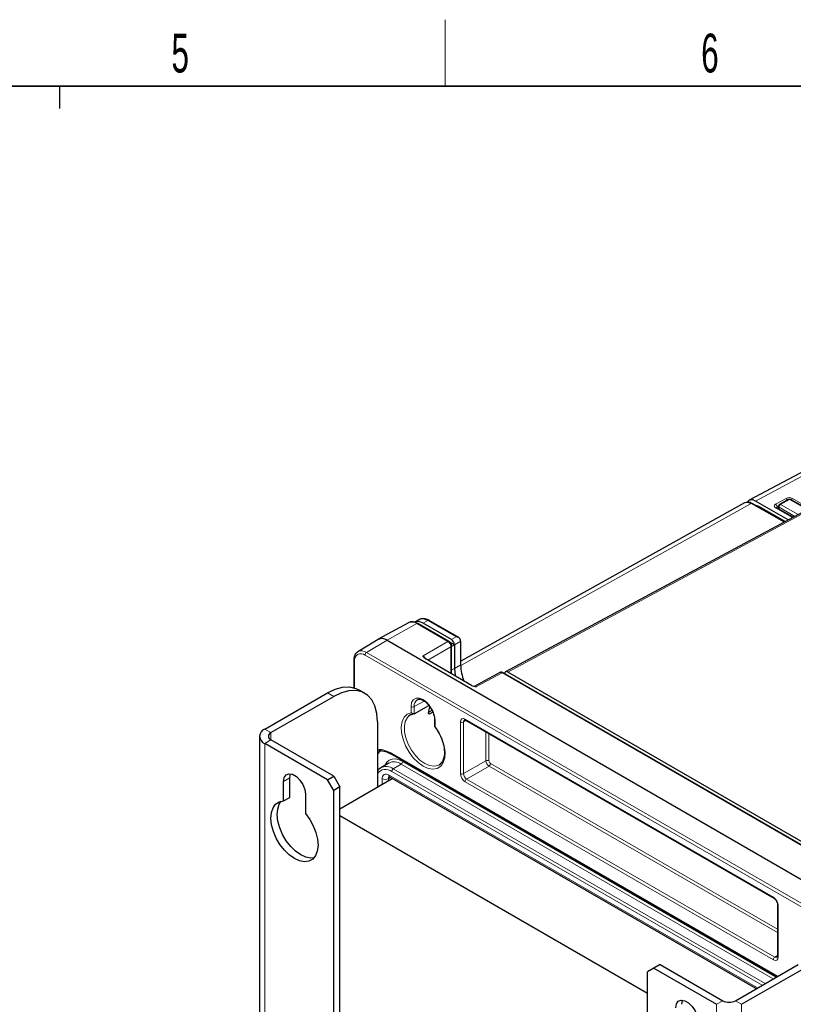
# Paper-space layout 'Blatt2' of a CAD drawing. Header units: millimetres. Extents: x 5 to 418, y 2 to 292.
# Tile 57 of 66: x 226 to 296, y 200 to 288. Entities that reach past the tile are written whole.
import ezdxf

# ---------------------------------------------------------------- set-up
doc = ezdxf.new("R2010")
doc.units = ezdxf.units.MM
doc.layers.add('SLD-0', color=7, linetype='Continuous')
doc.styles.add('SLDTEXTSTYLE0', font='TXT', dxfattribs={"width": 0.605})

psp = doc.layouts.new('Blatt2')

# ---------------------------------------------------------------- linework, layer by layer
at = {"color": 7, "linetype": 'Continuous', "lineweight": 25}
for p, q in [((304.051, 251.542), (292.134, 245.174)), ((295.668, 243.408), (292.723, 245.108)), ((295.669, 245.256), (294.879, 244.8)), ((298.496, 243.792), (295.867, 245.257)), ((291.733, 244.933), (266.134, 230.664)), ((295.363, 243.243), (292.411, 244.888)), ((295.38, 243.253), (293, 244.627)), ((296.106, 243.643), (294.618, 244.501)), ((294.779, 244.632), (294.772, 244.412)), ((296.964, 244.104), (270.19, 229.709)), ((262.405, 234.414), (261.969, 234.18)), ((261.43, 234.133), (258.707, 232.638)), ((265.071, 232.451), (262.284, 234.06)), ((265.296, 232.626), (262.755, 234.093)), ((265.955, 232.794), (263.287, 234.335)), ((258.688, 232.626), (256.87, 231.524)), ((259.497, 232.553), (305.318, 206.101)), ((265.579, 232.142), (265.146, 232.392)), ((265.577, 232.141), (265.312, 231.988)), ((265.312, 229.517), (265.312, 232.033)), ((265.577, 232.141), (265.579, 232.142)), ((265.579, 232.136), (265.579, 230.002)), ((266.134, 230.334), (266.134, 232.457)), ((267.105, 228.482), (262.92, 230.898)), ((256.501, 230.738), (256.501, 228.274)), ((269.67, 229.641), (267.361, 228.399)), ((300.426, 212.041), (269.963, 229.627)), ((300.651, 212.216), (270.387, 229.687)), ((248.467, 224.552), (254.123, 227.818)), ((249.032, 224.226), (254.689, 227.491)), ((257.489, 227.769), (256.923, 228.095)), ((261.938, 225.933), (263.278, 226.665)), ((263.633, 226.06), (263.355, 225.911)), ((258.649, 225.205), (258.649, 219.326)), ((263.784, 225.391), (263.784, 224.781)), ((266.573, 225.341), (294.366, 209.297)), ((247.998, 223.899), (247.998, 112.85)), ((254.123, 219.98), (248.467, 223.246)), ((254.689, 220.307), (249.032, 223.573)), ((259.572, 222.436), (259.963, 222.252)), ((259.963, 222.252), (294.649, 202.228)), ((259.649, 221.487), (258.946, 221.061)), ((264.203, 221.331), (264.317, 221.414)), ((250.729, 218.39), (250.729, 220.143)), ((254.123, 219.98), (254.689, 220.307)), ((254.689, 220.307), (255.255, 219.327)), ((259.722, 220.227), (292.774, 201.146)), ((250.164, 218.064), (250.164, 219.817)), ((254.689, 219.001), (254.123, 219.98)), ((255.255, 219.327), (254.689, 219.001)), ((255.255, 217.366), (259.966, 220.086)), ((255.255, 109.584), (255.255, 219.327)), ((250.164, 218.064), (250.729, 218.39)), ((252.144, 218.674), (252.144, 216.921)), ((254.689, 109.257), (254.689, 219.001)), ((282.973, 200.711), (255.255, 216.713)), ((294.69, 208.735), (294.69, 204.077)), ((284.105, 203.326), (283.539, 202.999)), ((284.105, 203.326), (289.762, 200.06)), ((290.893, 200.06), (296.55, 203.326)), ((283.539, 202.999), (282.973, 202.672)), ((282.973, 92.929), (282.973, 202.672)), ((283.539, 202.999), (289.196, 199.733)), ((291.459, 199.733), (297.116, 202.999))]:
    psp.add_line(p, q, dxfattribs=at)
at = {"color": 7, "linetype": 'Continuous', "lineweight": 18}
for p, q in [((304.631, 251.472), (292.723, 245.108)), ((294.521, 244.813), (295.478, 245.346)), ((295.767, 245.247), (294.976, 244.791)), ((298.398, 243.781), (295.767, 245.247)), ((296.043, 245.34), (298.696, 243.809)), ((292.311, 244.878), (266.135, 230.287)), ((295.303, 243.211), (292.311, 244.878)), ((293, 244.627), (292.941, 244.593)), ((296.047, 243.611), (294.521, 244.493)), ((294.779, 244.636), (294.66, 244.57)), ((294.66, 244.57), (294.663, 244.476)), ((294.835, 244.549), (294.83, 244.379)), ((296.261, 243.726), (294.835, 244.549)), ((294.976, 244.791), (296.551, 243.882)), ((297.158, 244.081), (270.387, 229.687)), ((262.187, 234.051), (259.497, 232.553)), ((264.973, 232.443), (262.187, 234.051)), ((263.189, 234.326), (262.755, 234.093)), ((265.715, 232.868), (263.189, 234.326)), ((265.296, 232.626), (265.715, 232.868)), ((257.656, 231.453), (259.497, 232.553)), ((262.745, 231.157), (264.973, 232.443)), ((265.256, 231.953), (263.174, 230.751)), ((265.256, 229.549), (265.256, 231.953)), ((266.134, 232.457), (265.579, 232.136)), ((303.338, 204.758), (257.518, 231.21)), ((257.656, 231.453), (303.477, 205.002)), ((256.56, 230.657), (256.56, 228.256)), ((265.312, 229.853), (265.579, 230.002)), ((265.579, 230.002), (266.134, 230.334)), ((269.866, 229.619), (267.558, 228.378)), ((300.329, 212.033), (269.866, 229.619)), ((254.689, 227.491), (254.123, 227.818)), ((261.657, 226.024), (261.657, 226.571)), ((261.938, 226.569), (262.846, 227.076)), ((261.938, 226.569), (261.938, 225.933)), ((263.3, 226.42), (263.413, 226.485)), ((263.219, 225.989), (263.355, 225.911)), ((263.554, 226.24), (263.224, 226.05)), ((263.843, 225.309), (263.843, 224.762)), ((266.107, 220.529), (266.107, 225.188)), ((266.622, 225.313), (266.388, 225.186)), ((266.388, 225.186), (266.388, 220.528)), ((266.531, 225.433), (294.324, 209.388)), ((249.032, 224.226), (248.467, 224.552)), ((249.032, 223.573), (249.032, 224.226)), ((268.407, 221.694), (268.407, 224.282)), ((268.687, 224.12), (268.687, 221.692)), ((249.032, 223.573), (248.467, 223.246)), ((248.467, 112.196), (248.467, 223.246)), ((294.708, 202.262), (259.922, 222.344)), ((260.061, 220.96), (260.773, 221.385)), ((294.303, 202.029), (260.773, 221.385)), ((294.583, 202.19), (260.912, 221.629)), ((266.388, 220.528), (268.407, 221.694)), ((268.69, 221.204), (266.67, 220.038)), ((294.69, 206.195), (268.69, 221.204)), ((268.829, 221.448), (294.69, 206.518)), ((250.164, 219.817), (250.729, 220.143)), ((259.614, 220.069), (259.808, 220.177)), ((259.639, 220.41), (292.891, 201.214)), ((293.298, 201.449), (259.922, 220.716)), ((293.579, 201.61), (260.061, 220.96)), ((259.053, 219.559), (259.053, 220.072)), ((259.614, 220.069), (259.614, 219.883)), ((294.324, 203.75), (266.531, 219.795)), ((266.67, 220.038), (294.463, 203.994)), ((294.748, 208.654), (294.748, 203.995)), ((294.463, 203.994), (294.69, 204.134)), ((289.762, 200.06), (289.196, 199.733)), ((289.196, 88.684), (289.196, 199.733)), ((290.893, 200.06), (291.459, 199.733)), ((291.459, 199.733), (291.459, 88.684))]:
    psp.add_line(p, q, dxfattribs=at)
at = {"color": 7, "linetype": 'Continuous', "lineweight": 25, "flags": 128}
for points in [[(292.678, 244.739), (292.835, 244.703), (293, 244.627)], [(265.579, 230.002), (265.635, 229.388), (265.647, 229.324)], [(254.123, 227.818), (254.811, 228.145), (255.478, 228.324), (256.103, 228.348), (256.669, 228.217), (256.923, 228.095)], [(258.649, 225.205), (258.589, 225.964), (258.41, 226.631), (258.118, 227.185), (257.722, 227.609), (257.234, 227.891), (256.669, 228.022), (256.043, 227.997), (255.377, 227.819), (254.689, 227.491)], [(261.607, 225.828), (261.597, 225.822), (261.43, 225.7)], [(250.164, 219.817), (250.223, 220.173), (250.395, 220.418), (250.659, 220.521), (250.982, 220.47), (251.325, 220.272), (251.649, 219.949), (251.912, 219.542), (252.084, 219.099), (252.144, 218.674)], [(250.729, 220.143), (250.789, 220.5), (250.796, 220.518)], [(259.722, 220.227), (259.72, 220.228), (259.715, 220.231)], [(252.144, 216.921), (252.531, 216.393), (252.852, 215.813), (253.089, 215.21), (253.233, 214.612), (253.274, 214.049), (253.213, 213.548), (253.051, 213.134), (252.796, 212.827), (252.461, 212.642), (252.062, 212.588), (251.619, 212.667), (251.154, 212.876), (250.688, 213.205), (250.245, 213.637), (249.846, 214.151), (249.511, 214.723), (249.257, 215.324), (249.094, 215.926), (249.033, 216.498), (249.075, 217.012), (249.218, 217.445), (249.455, 217.774), (249.776, 217.984), (250.164, 218.064)], [(252.909, 212.938), (252.628, 212.914), (252.185, 212.994), (251.719, 213.203), (251.254, 213.531), (250.811, 213.963), (250.412, 214.478), (250.077, 215.05), (249.822, 215.651), (249.66, 216.252), (249.598, 216.824), (249.64, 217.339), (249.783, 217.772), (249.963, 218.041)], [(285.519, 199.406), (285.579, 199.763), (285.751, 200.008), (286.014, 200.111), (286.337, 200.06), (286.681, 199.862), (287.004, 199.539), (287.267, 199.132), (287.439, 198.689), (287.499, 198.264)], [(286.085, 199.733), (286.144, 200.09), (286.151, 200.107)]]:
    psp.add_lwpolyline(points, dxfattribs=at)
at = {"color": 7, "linetype": 'Continuous', "lineweight": 18, "flags": 128}
for points in [[(261.657, 226.571), (261.711, 226.93), (261.866, 227.192), (262.108, 227.331), (262.412, 227.335), (262.75, 227.202), (263.088, 226.945), (263.392, 226.59), (263.634, 226.171), (263.789, 225.73), (263.843, 225.309)], [(263.843, 224.762), (264.193, 224.219), (264.466, 223.635), (264.646, 223.045), (264.724, 222.478), (264.697, 221.965), (264.565, 221.535), (264.335, 221.209), (264.02, 221.006), (263.636, 220.937), (263.206, 221.005), (262.75, 221.207), (262.295, 221.531), (261.864, 221.96), (261.481, 222.472), (261.166, 223.039), (260.936, 223.63), (260.803, 224.213), (260.776, 224.757), (260.854, 225.234), (261.035, 225.616), (261.307, 225.884), (261.657, 226.024)], [(261.43, 225.7), (261.328, 225.587), (261.145, 225.24), (261.059, 224.8), (261.075, 224.292), (261.191, 223.744), (261.402, 223.186), (261.695, 222.65), (262.054, 222.164), (262.46, 221.757), (262.889, 221.45), (263.319, 221.261), (263.724, 221.2), (264.083, 221.271), (264.203, 221.331)], [(258.956, 222.636), (258.807, 222.49), (258.649, 222.267)], [(260.912, 221.629), (260.578, 221.784), (260.257, 221.857), (259.961, 221.845), (259.701, 221.749), (259.488, 221.572), (259.33, 221.322), (259.314, 221.284)]]:
    psp.add_lwpolyline(points, dxfattribs=at)
at = {"color": 7, "linetype": 'Continuous', "lineweight": 18}
for centre, radius, start, end in [((295.321, 245.098), 0.293, 22.5957, 57.65915), ((295.711, 245.166), 0.0992, 55.45584, 114.57981), ((295.825, 245.165), 0.101, 66.08746, 125.36287), ((296.196, 245.09), 0.293, 121.47316, 153.7175), ((292.37, 244.795), 0.101, 66.08746, 125.36287), ((294.357, 244.558), 0.304, 2.21211, 57.20547), ((294.577, 244.411), 0.0992, 65.42019, 124.54416), ((294.877, 244.638), 0.0987, 183.35638, 244.50654), ((295.134, 244.537), 0.299, 121.78538, 177.63732), ((294.92, 244.709), 0.0992, 55.45584, 114.57981), ((263.246, 234.245), 0.099, 65.36022, 124.60414), ((261.736, 233.42), 0.776, 54.47319, 113.27203), ((262.243, 233.97), 0.099, 65.36022, 124.60414), ((265.03, 232.361), 0.099, 65.37351, 124.60301), ((265.214, 232.042), 0.099, 295.38862, 354.63002), ((257.144, 230.751), 0.592, 50.79671, 189.21404), ((257.206, 230.844), 0.758, 53.50286, 117.23225), ((257.825, 231.195), 0.308, 123.22971, 177.34769), ((256.599, 230.747), 0.0988, 185.10705, 246.23889), ((269.922, 229.537), 0.099, 65.36022, 124.60414), ((261.799, 226.844), 0.308, 242.65648, 296.76622), ((262.57, 226.654), 0.638, 122.9484, 187.60729), ((263.883, 225.4), 0.0991, 185.77949, 246.17733), ((266.249, 225.462), 0.308, 242.65648, 296.76622), ((266.63, 225.422), 0.0988, 173.76303, 234.92479), ((258.592, 220.244), 2.485, 57.65127, 88.68573), ((260.02, 222.333), 0.0988, 173.76303, 234.92479), ((259.424, 220.129), 1.046, 52.54292, 118.02285), ((260.13, 220.543), 1.06, 52.64308, 116.99717), ((260.604, 221.643), 0.308, 303.22971, 357.34769), ((268.546, 221.419), 0.308, 62.65648, 116.76622), ((268.521, 221.462), 0.308, 303.22971, 357.34769), ((259.368, 220.048), 0.868, 50.35544, 145.99386), ((259.41, 220.13), 0.362, 50.79671, 189.21404), ((259.84, 220.088), 0.227, 134.73878, 184.78929), ((259.843, 220.391), 0.205, 174.68609, 231.45586), ((260.23, 220.702), 0.308, 123.22971, 177.34769), ((266.249, 220.803), 0.308, 242.65648, 296.76622), ((259.336, 220.619), 0.616, 242.65648, 296.76622), ((266.839, 219.78), 0.308, 123.22971, 177.34769), ((294.423, 209.378), 0.0991, 173.82859, 234.20833), ((294.786, 208.742), 0.0962, 184.50157, 247.15347), ((294.632, 203.736), 0.308, 123.22971, 177.34769), ((294.786, 204.084), 0.0961, 184.12934, 247.1908)]:
    psp.add_arc(centre, radius, start, end, dxfattribs=at)
at = {"color": 7, "linetype": 'Continuous', "lineweight": 25}
for centre, radius, start, end in [((295.769, 245.083), 0.2, 60.87645, 119.99731), ((294.979, 244.626), 0.2, 119.99731, 178.28311), ((259.032, 231.921), 0.785, 53.60996, 116.0303), ((270.391, 230.431), 4.258, 181.30186, 201.4698), ((264.821, 225.909), 1.604, 155.87885, 177.02521), ((248.714, 223.899), 0.699, 110.78342, 249.21658), ((249.156, 223.899), 0.349, 110.78342, 249.21658), ((290.327, 201.152), 1.23, 242.60967, 297.39033)]:
    psp.add_arc(centre, radius, start, end, dxfattribs=at)
for centre, major_axis, ratio, start_param, end_param in [((292.326, 243.89), (-0.597, 1.041), 0.575637, 5.516667, 6.275931), ((292.723, 244.128), (-0.6, 1.04), 0.577176, 5.497991, 6.59462), ((263.187, 233.018), (-0.795, 1.389), 0.577214, 5.500222, 6.267755), ((262.755, 232.786), (-0.8, 1.386), 0.577202, 5.498017, 6.265551), ((265.296, 232.3), (-0.2, 0.346), 0.577557, 3.944525, 5.497716), ((265.851, 232.62), (-0.2, 0.346), 0.577557, 3.927224, 4.460624), ((257.334, 227.703), (8.244, 4.438), 0.030727, 6.266645, 6.283799), ((270.387, 229.36), (-0.2, 0.347), 0.577206, 5.498021, 7.051211)]:
    psp.add_ellipse(centre, major_axis=major_axis, ratio=ratio, start_param=start_param, end_param=end_param, dxfattribs=at)
at = {"color": 7, "linetype": 'Continuous', "lineweight": 18}
for centre, major_axis, ratio, start_param, end_param in [((295.76, 245.183), (0.4, -0.006), 0.567122, 0.794121, 2.364612), ((294.804, 244.65), (0.4, -0.006), 0.566782, 2.364314, 3.934806), ((294.802, 244.486), (0.2, -0.012), 0.555022, 2.38778, 3.184773), ((264.971, 232.115), (-0.2, 0.346), 0.587456, 3.927225, 5.497717), ((262.748, 230.831), (-0.2, 0.346), 0.567659, 4.474545, 5.497716), ((269.863, 229.291), (-0.195, 0.349), 0.577293, 5.506744, 6.274459), ((267.561, 228.053), (-0.205, 0.344), 0.576943, 5.489313, 6.261394), ((266.532, 224.943), (-0.3, 0.52), 0.577206, 5.498021, 7.068512), ((266.673, 225.024), (-0.205, 0.344), 0.576943, 6.261428, 7.059805), ((268.687, 221.529), (-0.2, 0.346), 0.567307, 0.785631, 2.356123), ((268.829, 221.611), (-0.1, 0.173), 0.577557, 0.785632, 2.356124), ((266.532, 220.285), (-0.3, 0.52), 0.577557, 0.785632, 2.356124), ((266.673, 220.366), (-0.2, 0.346), 0.587808, 0.785633, 2.356124), ((294.324, 208.898), (-0.3, 0.52), 0.577557, 3.927224, 5.497716), ((294.324, 204.24), (-0.3, 0.52), 0.577206, 2.356428, 3.92692), ((294.465, 204.322), (-0.195, 0.35), 0.576942, 2.365135, 3.174125)]:
    psp.add_ellipse(centre, major_axis=major_axis, ratio=ratio, start_param=start_param, end_param=end_param, dxfattribs=at)
at = {"color": 7, "linetype": 'Continuous', "lineweight": 25}
for points, knots in [([(292.411, 244.888), (292.358, 244.914), (292.215, 244.984), (292.001, 245.025), (291.86, 244.974), (291.803, 244.954)], [0, 0, 0, 0, 0.26354, 0.700244, 1, 1, 1, 1]), ([(294.618, 244.501), (294.61, 244.507), (294.594, 244.518), (294.595, 244.518), (294.596, 244.518)], [0, 0, 0, 0, 0.583054, 1, 1, 1, 1]), ([(263.287, 234.335), (263.227, 234.366), (263.052, 234.458), (262.778, 234.511), (262.518, 234.487), (262.409, 234.404), (262.374, 234.377)], [0, 0, 0, 0, 0.1893642, 0.5501898, 0.8578401, 1, 1, 1, 1]), ([(262.284, 234.06), (262.225, 234.091), (262.054, 234.181), (261.785, 234.228), (261.549, 234.209), (261.459, 234.14), (261.442, 234.126)], [0, 0, 0, 0, 0.2040699, 0.5929754, 0.92256, 1, 1, 1, 1]), ([(266.095, 232.646), (266.092, 232.653), (266.085, 232.669), (266.072, 232.69), (266.057, 232.71), (266.039, 232.731), (266.018, 232.75), (265.995, 232.769), (265.969, 232.786), (265.939, 232.804), (265.905, 232.82), (265.865, 232.836), (265.824, 232.849), (265.785, 232.858), (265.749, 232.864), (265.727, 232.867), (265.716, 232.868), (265.715, 232.868)], [0, 0, 0, 0, 0.053919, 0.108428, 0.164578, 0.221198, 0.286272, 0.351851, 0.41879, 0.486112, 0.576749, 0.668076, 0.761331, 0.855166, 0.924752, 0.994551, 1, 1, 1, 1]), ([(265.312, 232.033), (265.309, 232.074), (265.301, 232.163), (265.237, 232.297), (265.154, 232.397), (265.092, 232.438), (265.071, 232.451)], [0, 0, 0, 0, 0.249504, 0.542176, 0.84795, 1, 1, 1, 1]), ([(256.866, 231.503), (256.816, 231.473), (256.684, 231.394), (256.558, 231.157), (256.505, 230.92), (256.502, 230.771), (256.501, 230.738)], [0, 0, 0, 0, 0.209029, 0.549288, 0.900097, 1, 1, 1, 1]), ([(262.92, 230.898), (262.861, 230.932), (262.824, 230.976), (262.773, 231.064), (262.759, 231.11), (262.745, 231.157)], [0, 0, 0, 0, 0.5, 0.5, 1, 1, 1, 1]), ([(269.963, 229.627), (269.921, 229.646), (269.847, 229.678), (269.74, 229.675), (269.692, 229.647), (269.674, 229.638)], [0, 0, 0, 0, 0.452017, 0.801718, 1, 1, 1, 1]), ([(267.105, 228.482), (267.164, 228.448), (267.241, 228.426), (267.396, 228.396), (267.477, 228.387), (267.558, 228.378)], [0, 0, 0, 0, 0.5, 0.5, 1, 1, 1, 1]), ([(262.228, 227.182), (262.271, 227.203), (262.36, 227.247), (262.577, 227.218), (262.848, 227.093), (263.129, 226.858), (263.348, 226.61), (263.444, 226.435), (263.474, 226.38)], [0, 0, 0, 0, 0.164048, 0.343357, 0.53562, 0.724566, 0.914004, 1, 1, 1, 1]), ([(263.474, 226.38), (263.513, 226.315), (263.625, 226.133), (263.734, 225.813), (263.781, 225.548), (263.784, 225.418), (263.784, 225.391)], [0, 0, 0, 0, 0.199972, 0.56447, 0.906009, 1, 1, 1, 1]), ([(261.458, 225.718), (261.46, 225.72), (261.525, 225.806), (261.667, 225.873), (261.829, 225.902), (261.891, 225.913)], [0, 0, 0, 0, 0.018657, 0.628729, 1, 1, 1, 1]), ([(261.938, 225.933), (261.897, 225.911), (261.842, 225.912), (261.74, 225.948), (261.692, 225.983), (261.657, 226.024)], [0, 0, 0, 0, 0.5, 0.5, 1, 1, 1, 1]), ([(263.355, 225.911), (263.318, 225.891), (263.281, 225.888), (263.23, 225.919), (263.216, 225.951), (263.219, 225.992)], [0, 0, 0, 0, 0.5, 0.5, 1, 1, 1, 1]), ([(263.784, 224.774), (263.818, 224.73), (263.967, 224.538), (264.192, 224.158), (264.384, 223.775), (264.446, 223.564), (264.457, 223.527)], [0, 0, 0, 0, 0.1182077, 0.5164186, 0.9152528, 1, 1, 1, 1]), ([(263.843, 224.762), (263.842, 224.762), (263.838, 224.762), (263.831, 224.762), (263.822, 224.762), (263.813, 224.763), (263.805, 224.764), (263.799, 224.766), (263.793, 224.768), (263.789, 224.771), (263.786, 224.774), (263.784, 224.778), (263.785, 224.78), (263.785, 224.781)], [0, 0, 0, 0, 0.011197, 0.111514, 0.212301, 0.314558, 0.417324, 0.519652, 0.622521, 0.727138, 0.832387, 0.923444, 1, 1, 1, 1]), ([(266.472, 225.37), (266.473, 225.371), (266.474, 225.372), (266.481, 225.376), (266.534, 225.362), (266.566, 225.345), (266.573, 225.341)], [0, 0, 0, 0, 0.0533862, 0.5461365, 0.9028464, 1, 1, 1, 1]), ([(264.457, 223.527), (264.504, 223.39), (264.608, 223.08), (264.674, 222.617), (264.669, 222.166), (264.579, 221.793), (264.45, 221.537), (264.336, 221.446), (264.293, 221.413)], [0, 0, 0, 0, 0.1480264, 0.3353098, 0.5215255, 0.7068739, 0.8925095, 1, 1, 1, 1]), ([(258.649, 222.596), (258.768, 222.601), (259.021, 222.613), (259.343, 222.547), (259.538, 222.452), (259.572, 222.436)], [0, 0, 0, 0, 0.422137, 0.898629, 1, 1, 1, 1]), ([(258.933, 221.048), (258.925, 221.044), (258.814, 220.999), (258.713, 220.893), (258.656, 220.771), (258.649, 220.755)], [0, 0, 0, 0, 0.064985, 0.880286, 1, 1, 1, 1]), ([(259.664, 220.252), (259.664, 220.252), (259.664, 220.254), (259.702, 220.236), (259.722, 220.227)], [0, 0, 0, 0, 0.466287, 1, 1, 1, 1]), ([(294.366, 209.297), (294.388, 209.282), (294.44, 209.248), (294.529, 209.155), (294.612, 209.028), (294.669, 208.891), (294.688, 208.791), (294.69, 208.747), (294.69, 208.735)], [0, 0, 0, 0, 0.1474869, 0.3371411, 0.5394028, 0.7470427, 0.9335018, 1, 1, 1, 1]), ([(294.69, 204.077), (294.688, 204.054), (294.685, 204.004), (294.667, 203.975), (294.667, 203.976), (294.666, 203.976)], [0, 0, 0, 0, 0.3024273, 0.6739717, 1, 1, 1, 1])]:
    psp.add_open_spline(points, degree=3, knots=knots, dxfattribs=at)
at = {"layer": 'SLD-0', "lineweight": 18}
psp.add_line((264.75, 282.5), (264.75, 288.5), dxfattribs=at)
at = {"layer": 'SLD-0', "lineweight": 35}
psp.add_line((408, 282.5), (26, 282.5), dxfattribs=at)
at = {"layer": 'SLD-0'}
psp.add_line((230, 280.5), (230, 282.5), dxfattribs=at)
psp.add_line((230, 280.5), (230, 282.5), dxfattribs=at)

# ---------------------------------------------------------------- texts
at = {"layer": 'SLD-0', "char_height": 3.5, "attachment_point": 2, "style": 'SLDTEXTSTYLE0'}
for s, insert in [('5', (240.853, 287.243)), ('6', (288.603, 287.243))]:
    psp.add_mtext(s, dxfattribs=dict(at, insert=insert))

doc.saveas('drawing.dxf')
